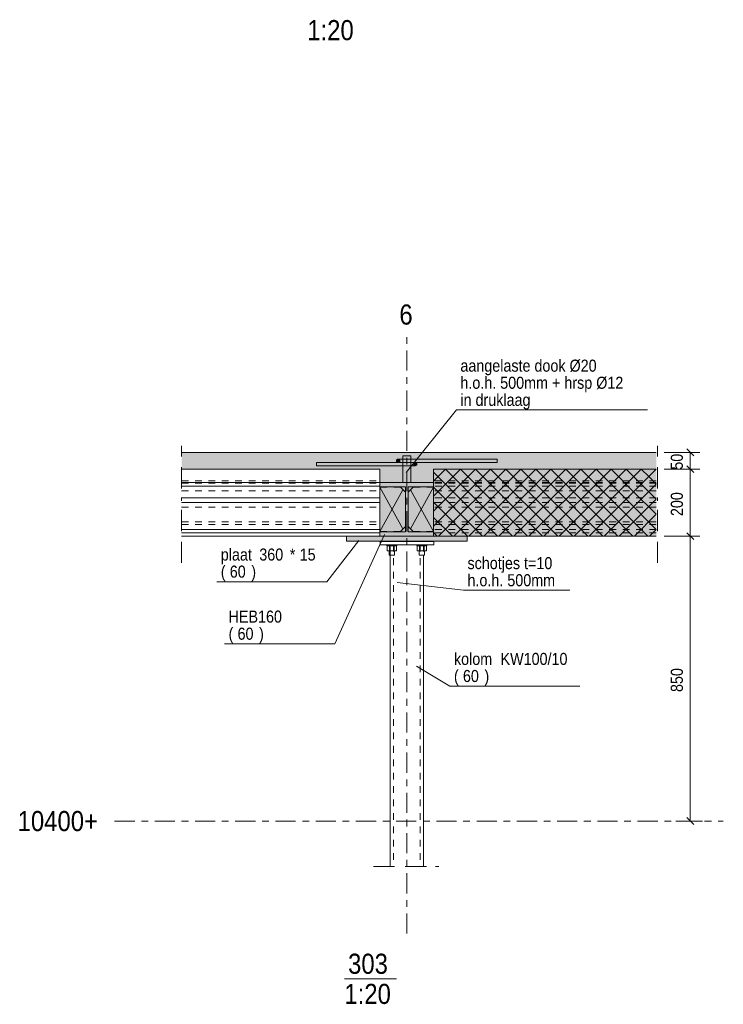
# Model space of a CAD drawing. Header units: millimetres. Extents: x -931 to -90, y -1396 to -802.
# Tile 25 of 29: x -399 to -294, y -1095 to -948. Entities that reach past the tile are written whole.
import ezdxf

# ---------------------------------------------------------------- set-up
doc = ezdxf.new("R2010")
doc.units = ezdxf.units.MM
for name, pattern in [('XKITLINE00', [0]), ('XKITLINE01', [4, 1, -1, 1, -1]), ('XKITLINE03', [6, 3, -1, 1, -1])]:
    doc.linetypes.add(name, pattern=pattern)
for name, color, linetype, lineweight in [('Bout', 3, 'Continuous', 0), ('Grafisch object', 3, 'Continuous', 0), ('Offset', 4, 'Continuous', 0), ('Onderdeel', 2, 'Continuous', 0), ('Onderdeel label', 2, 'Continuous', 0), ('Overige objecten', 7, 'Continuous', 0), ('Stramien', 4, 'Continuous', 0), ('Tekst', 7, 'Continuous', 0), ('Wapeningsstaaf', 6, 'Continuous', 0)]:
    doc.layers.add(name, color=color, linetype=linetype, lineweight=lineweight)
doc.styles.add('ARIAL', font='arial.ttf')

msp = doc.modelspace()

# ---------------------------------------------------------------- hatches: boundary and pattern name
at = {"layer": 'Onderdeel'}
for points in [[(-345.15, -1014.81), (-374.72, -1014.81), (-374.72, -1012.31), (-345.15, -1012.31)], [(-345.15, -1024.81), (-345.15, -1012.31), (-337.15, -1012.31), (-337.15, -1024.81)], [(-337.15, -1012.31), (-303.94, -1012.31), (-303.94, -1014.81), (-337.15, -1014.81)], [(-337.15, -1014.81), (-303.94, -1014.81), (-303.94, -1024.81), (-337.15, -1024.81)], [(-345.14, -1017.46), (-345.14, -1016.81), (-337.14, -1016.81), (-337.14, -1017.46), (-340.94, -1017.46), (-340.94, -1024.16), (-337.14, -1024.16), (-337.14, -1024.81), (-345.14, -1024.81), (-345.14, -1024.16), (-341.34, -1024.16), (-341.34, -1017.46)], [(-350.14, -1025.56), (-350.14, -1024.81), (-332.14, -1024.81), (-332.14, -1025.56)]]:
    msp.add_hatch(color=256, dxfattribs=at).paths.add_polyline_path(points, flags=17)
at = {"layer": 'Wapeningsstaaf'}
for points in [[(-342.25, -1013.38), (-342.19, -1013.46), (-342.17, -1013.56), (-342.19, -1013.65), (-342.25, -1013.73), (-342.33, -1013.79), (-342.42, -1013.81), (-342.52, -1013.79), (-342.6, -1013.73), (-342.66, -1013.65), (-342.67, -1013.56), (-342.66, -1013.46), (-342.6, -1013.38), (-342.52, -1013.32), (-342.42, -1013.31), (-342.33, -1013.32)], [(-339.71, -1013.88), (-339.65, -1013.96), (-339.63, -1014.06), (-339.65, -1014.15), (-339.71, -1014.23), (-339.79, -1014.29), (-339.88, -1014.31), (-339.98, -1014.29), (-340.06, -1014.23), (-340.11, -1014.15), (-340.13, -1014.06), (-340.11, -1013.96), (-340.06, -1013.88), (-339.98, -1013.82), (-339.88, -1013.81), (-339.79, -1013.82)]]:
    msp.add_hatch(color=256, dxfattribs=at).paths.add_polyline_path(points, flags=17)

# ---------------------------------------------------------------- linework, layer by layer
at = {"layer": 'Bout', "linetype": 'XKITLINE00', "lineweight": 0}
for p, q in [((-344.13, -1026.26), (-344.13, -1026.11)), ((-344.13, -1026.26), (-342.63, -1026.26)), ((-344.08, -1027), (-344.08, -1026.26)), ((-343.78, -1025.61), (-343.78, -1025.56)), ((-343.73, -1027), (-343.73, -1026.26)), ((-343.04, -1027), (-343.04, -1026.26)), ((-342.98, -1025.61), (-342.98, -1025.56)), ((-342.98, -1025.61), (-342.98, -1025.56)), ((-342.69, -1027), (-342.69, -1026.26)), ((-342.63, -1026.26), (-342.63, -1026.11)), ((-339.63, -1026.26), (-339.63, -1026.11)), ((-338.13, -1026.26), (-339.63, -1026.26)), ((-339.58, -1027), (-339.58, -1026.26)), ((-339.28, -1025.61), (-339.28, -1025.56)), ((-339.23, -1027), (-339.23, -1026.26)), ((-338.54, -1027), (-338.54, -1026.26)), ((-338.48, -1025.61), (-338.48, -1025.56)), ((-338.48, -1025.61), (-338.48, -1025.56)), ((-338.19, -1027), (-338.19, -1026.26)), ((-338.19, -1027), (-338.19, -1026.26)), ((-338.13, -1026.26), (-338.13, -1026.11)), ((-338.13, -1026.26), (-338.13, -1026.11)), ((-344.08, -1027), (-342.69, -1027)), ((-343.78, -1027.66), (-343.78, -1027)), ((-343.78, -1027.66), (-342.98, -1027.66)), ((-342.98, -1027.66), (-342.98, -1027)), ((-338.19, -1027), (-339.58, -1027)), ((-339.28, -1027.66), (-339.28, -1027)), ((-338.48, -1027.66), (-339.28, -1027.66)), ((-338.48, -1027.66), (-338.48, -1027)), ((-338.48, -1027.66), (-338.48, -1027))]:
    msp.add_line(p, q, dxfattribs=at)
at = {"layer": 'Grafisch object', "linetype": 'XKITLINE00', "lineweight": 0}
for p, q in [((-374.72, -1012.93), (-374.72, -1011.31)), ((-303.74, -1012.93), (-303.74, -1011.31)), ((-374.72, -1017.69), (-374.72, -1014.52)), ((-303.74, -1017.69), (-303.74, -1014.52)), ((-345.14, -1017.51), (-341.72, -1023.73)), ((-341.72, -1017.88), (-345.14, -1024.11)), ((-337.14, -1017.51), (-340.57, -1023.73)), ((-340.57, -1017.88), (-337.14, -1024.11)), ((-374.72, -1019.53), (-374.72, -1019.03)), ((-303.74, -1019.53), (-303.74, -1019.03)), ((-374.72, -1024.04), (-374.72, -1020.87)), ((-303.74, -1024.04), (-303.74, -1020.87)), ((-374.72, -1028.81), (-374.72, -1025.63)), ((-303.74, -1028.81), (-303.74, -1025.63)), ((-346.13, -1074.1), (-342.96, -1074.1)), ((-341.37, -1074.1), (-338.2, -1074.1)), ((-336.86, -1074.1), (-336.36, -1074.1))]:
    msp.add_line(p, q, dxfattribs=at)
at = {"layer": 'Offset', "linetype": 'XKITLINE00', "lineweight": 0}
for p, q in [((-299.37, -1011.8), (-298.35, -1012.81)), ((-302.74, -1012.31), (-297.42, -1012.31)), ((-298.86, -1014.81), (-298.86, -1012.31)), ((-302.74, -1014.81), (-297.42, -1014.81)), ((-302.74, -1014.81), (-297.42, -1014.81)), ((-299.37, -1014.3), (-298.35, -1015.31)), ((-299.37, -1014.3), (-298.35, -1015.31)), ((-298.86, -1024.81), (-298.86, -1014.81)), ((-302.74, -1024.81), (-297.42, -1024.81)), ((-302.74, -1024.81), (-297.42, -1024.81)), ((-299.37, -1024.3), (-298.35, -1025.31)), ((-299.37, -1024.3), (-298.35, -1025.31)), ((-298.86, -1067.31), (-298.86, -1024.81)), ((-301.02, -1067.31), (-297.06, -1067.31)), ((-299.37, -1066.8), (-298.35, -1067.81))]:
    msp.add_line(p, q, dxfattribs=at)
at = {"layer": 'Offset'}
for p in [(-298.86, -1012.31), (-298.86, -1014.81), (-298.86, -1014.81), (-298.86, -1024.81), (-298.86, -1024.81), (-298.86, -1067.31)]:
    msp.add_point(p, dxfattribs=at)
at = {"layer": 'Onderdeel', "linetype": 'XKITLINE00', "lineweight": 0}
for p, q in [((-374.72, -1012.31), (-345.15, -1012.31)), ((-345.15, -1012.31), (-337.15, -1012.31)), ((-337.15, -1012.31), (-303.94, -1012.31)), ((-374.72, -1014.81), (-345.15, -1014.81)), ((-345.15, -1024.81), (-345.15, -1014.81)), ((-337.15, -1023.32), (-328.64, -1014.81)), ((-337.15, -1021.07), (-330.88, -1014.81)), ((-337.15, -1018.83), (-333.13, -1014.81)), ((-337.15, -1016.58), (-335.37, -1014.81)), ((-337.15, -1014.81), (-337.15, -1014.81)), ((-337.15, -1024.81), (-337.15, -1014.81)), ((-337.15, -1014.81), (-303.94, -1014.81)), ((-337.15, -1024.81), (-337.15, -1014.81)), ((-303.94, -1014.81), (-337.15, -1014.81)), ((-336.39, -1024.81), (-326.39, -1014.81)), ((-325.37, -1024.81), (-335.37, -1014.81)), ((-334.15, -1024.81), (-324.15, -1014.81)), ((-323.13, -1024.81), (-333.13, -1014.81)), ((-331.9, -1024.81), (-321.9, -1014.81)), ((-320.88, -1024.81), (-330.88, -1014.81)), ((-329.66, -1024.81), (-319.66, -1014.81)), ((-318.64, -1024.81), (-328.64, -1014.81)), ((-327.41, -1024.81), (-317.41, -1014.81)), ((-316.39, -1024.81), (-326.39, -1014.81)), ((-325.17, -1024.81), (-315.17, -1014.81)), ((-314.15, -1024.81), (-324.15, -1014.81)), ((-322.92, -1024.81), (-312.92, -1014.81)), ((-312.92, -1023.79), (-321.9, -1014.81)), ((-320.68, -1024.81), (-310.68, -1014.81)), ((-311.8, -1022.66), (-319.66, -1014.81)), ((-318.43, -1024.81), (-308.43, -1014.81)), ((-310.68, -1021.54), (-317.41, -1014.81)), ((-316.18, -1024.81), (-306.18, -1014.81)), ((-309.55, -1020.42), (-315.17, -1014.81)), ((-313.94, -1024.81), (-303.94, -1014.81)), ((-308.43, -1019.3), (-312.92, -1014.81)), ((-307.31, -1018.17), (-310.68, -1014.81)), ((-306.18, -1017.05), (-308.43, -1014.81)), ((-305.06, -1015.93), (-306.18, -1014.81)), ((-303.94, -1014.81), (-303.94, -1014.81)), ((-303.94, -1014.81), (-303.94, -1014.81)), ((-303.94, -1014.81), (-303.94, -1014.81)), ((-327.62, -1024.81), (-337.15, -1015.27)), ((-303.94, -1017.05), (-305.06, -1015.93)), ((-374.72, -1016.81), (-345.15, -1016.81)), ((-374.72, -1017.34), (-345.15, -1017.34)), ((-337.14, -1016.81), (-345.14, -1016.81)), ((-345.14, -1017.46), (-345.14, -1016.81)), ((-341.34, -1017.46), (-345.14, -1017.46)), ((-341.34, -1024.16), (-341.34, -1017.46)), ((-337.14, -1017.46), (-340.94, -1017.46)), ((-340.94, -1017.46), (-340.94, -1024.16)), ((-337.15, -1017.51), (-337.15, -1017.51)), ((-329.86, -1024.81), (-337.15, -1017.52)), ((-337.14, -1016.81), (-337.14, -1017.46)), ((-311.69, -1024.81), (-303.94, -1017.05)), ((-303.94, -1019.3), (-306.18, -1017.05)), ((-374.72, -1019.07), (-345.15, -1019.07)), ((-309.45, -1024.81), (-303.94, -1019.3)), ((-303.94, -1023.79), (-308.43, -1019.3)), ((-303.94, -1021.54), (-307.31, -1018.17)), ((-374.72, -1019.78), (-345.15, -1019.78)), ((-332.11, -1024.81), (-337.15, -1019.76)), ((-305.17, -1024.81), (-309.55, -1020.42)), ((-334.35, -1024.81), (-337.15, -1022.01)), ((-307.41, -1024.81), (-310.68, -1021.54)), ((-307.2, -1024.81), (-303.94, -1021.54)), ((-374.72, -1023.81), (-345.15, -1023.81)), ((-311.9, -1024.81), (-312.92, -1023.79)), ((-309.66, -1024.81), (-311.8, -1022.66)), ((-304.96, -1024.81), (-303.94, -1023.79)), ((-374.72, -1024.31), (-345.15, -1024.31)), ((-374.72, -1024.81), (-350.14, -1024.81)), ((-332.14, -1024.81), (-350.14, -1024.81)), ((-350.14, -1025.56), (-350.14, -1024.81)), ((-337.15, -1024.81), (-345.15, -1024.81)), ((-345.14, -1024.81), (-345.14, -1024.16)), ((-345.14, -1024.16), (-341.34, -1024.16)), ((-337.14, -1024.81), (-345.14, -1024.81)), ((-337.14, -1024.16), (-340.94, -1024.16)), ((-337.15, -1024.11), (-337.15, -1024.11)), ((-336.6, -1024.81), (-337.15, -1024.25)), ((-303.94, -1024.81), (-337.15, -1024.81)), ((-337.14, -1024.16), (-337.14, -1024.81)), ((-332.14, -1024.81), (-332.14, -1025.56)), ((-332.14, -1025.56), (-350.14, -1025.56)), ((-345.13, -1026.11), (-345.13, -1025.61)), ((-337.13, -1025.61), (-345.13, -1025.61)), ((-337.13, -1026.11), (-345.13, -1026.11)), ((-337.13, -1026.11), (-337.13, -1025.61)), ((-337.13, -1026.11), (-337.13, -1025.61)), ((-332.14, -1025.56), (-332.14, -1025.56)), ((-343.63, -1027.66), (-343.63, -1074.1)), ((-338.63, -1027.66), (-338.63, -1074.1))]:
    msp.add_line(p, q, dxfattribs=at)
at = {"layer": 'Onderdeel', "linetype": 'XKITLINE01', "lineweight": 0}
for p, q in [((-374.72, -1014.81), (-345.14, -1014.81)), ((-345.15, -1014.81), (-345.15, -1014.81)), ((-345.15, -1014.81), (-345.15, -1014.81)), ((-345.14, -1016.81), (-345.14, -1014.81)), ((-345.14, -1014.81), (-345.14, -1014.81)), ((-345.14, -1014.81), (-345.14, -1016.81)), ((-337.15, -1014.81), (-337.15, -1014.81)), ((-337.15, -1014.81), (-337.15, -1024.81)), ((-337.15, -1016.81), (-337.15, -1014.81)), ((-337.15, -1014.81), (-337.14, -1014.81)), ((-337.15, -1014.81), (-303.94, -1014.81)), ((-337.14, -1014.81), (-337.14, -1016.81)), ((-374.72, -1016.56), (-345.14, -1016.56)), ((-374.72, -1016.89), (-345.14, -1016.89)), ((-345.15, -1016.81), (-345.14, -1016.81)), ((-345.15, -1016.81), (-345.14, -1016.81)), ((-345.15, -1017.34), (-345.14, -1017.34)), ((-345.15, -1017.34), (-345.14, -1017.34)), ((-345.14, -1016.89), (-345.14, -1016.56)), ((-345.14, -1016.56), (-345.14, -1016.89)), ((-345.14, -1016.89), (-345.14, -1016.56)), ((-345.14, -1016.56), (-345.14, -1016.89)), ((-345.14, -1016.89), (-345.14, -1016.56)), ((-345.14, -1016.56), (-345.14, -1016.89)), ((-345.14, -1016.89), (-345.14, -1016.56)), ((-345.14, -1016.56), (-345.14, -1016.89)), ((-345.14, -1016.89), (-345.14, -1016.56)), ((-345.14, -1016.56), (-345.14, -1016.89)), ((-345.14, -1016.89), (-345.14, -1016.56)), ((-345.14, -1016.56), (-345.14, -1016.89)), ((-345.14, -1016.89), (-345.14, -1016.56)), ((-345.14, -1016.56), (-345.14, -1016.89)), ((-345.14, -1017.34), (-345.14, -1016.81)), ((-345.14, -1016.81), (-345.14, -1017.34)), ((-345.14, -1018.04), (-345.14, -1016.89)), ((-345.14, -1016.89), (-345.14, -1018.04)), ((-345.14, -1018.04), (-345.14, -1016.89)), ((-345.14, -1016.89), (-345.14, -1018.04)), ((-345.14, -1018.04), (-345.14, -1016.89)), ((-345.14, -1016.89), (-345.14, -1018.04)), ((-345.14, -1018.04), (-345.14, -1016.89)), ((-345.14, -1016.89), (-345.14, -1018.04)), ((-345.14, -1018.04), (-345.14, -1016.89)), ((-345.14, -1016.89), (-345.14, -1018.04)), ((-345.14, -1018.04), (-345.14, -1016.89)), ((-345.14, -1016.89), (-345.14, -1018.04)), ((-345.14, -1018.04), (-345.14, -1016.89)), ((-345.14, -1016.89), (-345.14, -1018.04)), ((-345.14, -1019.07), (-345.14, -1017.34)), ((-345.14, -1017.34), (-345.14, -1019.07)), ((-342.09, -1017.51), (-345.14, -1017.51)), ((-345.14, -1017.51), (-345.14, -1024.11)), ((-345.14, -1024.11), (-345.14, -1017.51)), ((-342.09, -1017.51), (-345.14, -1017.51)), ((-345.14, -1017.51), (-345.14, -1024.11)), ((-345.14, -1024.11), (-345.14, -1017.51)), ((-341.34, -1018.26), (-342.09, -1017.51)), ((-341.34, -1018.26), (-342.09, -1017.51)), ((-341.34, -1018.26), (-342.09, -1017.51)), ((-341.34, -1018.26), (-342.09, -1017.51)), ((-341.34, -1017.46), (-341.34, -1017.46)), ((-340.19, -1017.51), (-340.94, -1018.26)), ((-340.94, -1018.26), (-340.19, -1017.51)), ((-340.19, -1017.51), (-340.94, -1018.26)), ((-340.94, -1018.26), (-340.19, -1017.51)), ((-337.14, -1017.51), (-340.19, -1017.51)), ((-337.14, -1017.51), (-340.19, -1017.51)), ((-303.94, -1016.56), (-337.15, -1016.56)), ((-337.15, -1016.89), (-337.15, -1016.56)), ((-337.15, -1016.56), (-337.15, -1016.89)), ((-337.15, -1016.89), (-337.15, -1016.56)), ((-337.15, -1016.56), (-337.15, -1016.89)), ((-337.15, -1016.89), (-337.15, -1016.56)), ((-337.15, -1016.56), (-337.15, -1016.89)), ((-337.15, -1016.89), (-337.15, -1016.56)), ((-337.15, -1016.56), (-337.15, -1016.89)), ((-337.15, -1016.89), (-337.15, -1016.56)), ((-337.15, -1016.56), (-337.15, -1016.89)), ((-337.15, -1017.34), (-337.15, -1016.81)), ((-303.94, -1016.81), (-337.15, -1016.81)), ((-303.94, -1016.89), (-337.15, -1016.89)), ((-337.15, -1018.04), (-337.15, -1016.89)), ((-337.15, -1016.89), (-337.15, -1018.04)), ((-337.15, -1018.04), (-337.15, -1016.89)), ((-337.15, -1016.89), (-337.15, -1018.04)), ((-337.15, -1018.04), (-337.15, -1016.89)), ((-337.15, -1016.89), (-337.15, -1018.04)), ((-337.15, -1018.04), (-337.15, -1016.89)), ((-337.15, -1016.89), (-337.15, -1018.04)), ((-337.15, -1018.04), (-337.15, -1016.89)), ((-337.15, -1016.89), (-337.15, -1018.04)), ((-303.94, -1016.56), (-337.14, -1016.56)), ((-337.14, -1016.89), (-337.14, -1016.56)), ((-337.14, -1016.56), (-337.14, -1016.89)), ((-337.14, -1016.89), (-337.14, -1016.56)), ((-337.14, -1016.56), (-337.14, -1016.89)), ((-337.14, -1016.89), (-337.14, -1016.56)), ((-337.14, -1016.56), (-337.14, -1016.89)), ((-337.14, -1016.89), (-337.14, -1016.56)), ((-337.14, -1016.56), (-337.14, -1016.89)), ((-337.14, -1016.89), (-337.14, -1016.56)), ((-337.14, -1016.56), (-337.14, -1016.89)), ((-337.14, -1016.89), (-337.14, -1016.56)), ((-337.14, -1016.56), (-337.14, -1016.89)), ((-337.14, -1016.89), (-337.14, -1016.56)), ((-337.14, -1016.56), (-337.14, -1016.89)), ((-337.14, -1016.81), (-337.14, -1016.81)), ((-337.14, -1016.81), (-337.14, -1017.34)), ((-303.94, -1016.89), (-337.14, -1016.89)), ((-337.14, -1018.04), (-337.14, -1016.89)), ((-337.14, -1016.89), (-337.14, -1018.04)), ((-337.14, -1018.04), (-337.14, -1016.89)), ((-337.14, -1016.89), (-337.14, -1018.04)), ((-337.14, -1018.04), (-337.14, -1016.89)), ((-337.14, -1016.89), (-337.14, -1018.04)), ((-337.14, -1018.04), (-337.14, -1016.89)), ((-337.14, -1016.89), (-337.14, -1018.04)), ((-337.14, -1018.04), (-337.14, -1016.89)), ((-337.14, -1016.89), (-337.14, -1018.04)), ((-337.14, -1018.04), (-337.14, -1016.89)), ((-337.14, -1016.89), (-337.14, -1018.04)), ((-337.14, -1018.04), (-337.14, -1016.89)), ((-337.14, -1016.89), (-337.14, -1018.04)), ((-303.94, -1017.34), (-337.15, -1017.34)), ((-337.15, -1019.07), (-337.15, -1017.34)), ((-337.14, -1017.34), (-337.14, -1019.07)), ((-337.14, -1017.46), (-337.14, -1017.46)), ((-337.14, -1017.51), (-337.14, -1024.11)), ((-337.14, -1024.11), (-337.14, -1017.51)), ((-337.14, -1024.11), (-337.14, -1017.51)), ((-337.14, -1024.11), (-337.14, -1017.51)), ((-374.72, -1018.04), (-345.14, -1018.04)), ((-345.15, -1019.07), (-345.14, -1019.07)), ((-345.15, -1019.07), (-345.14, -1019.07)), ((-345.14, -1020.46), (-345.14, -1018.04)), ((-345.14, -1018.04), (-345.14, -1020.46)), ((-345.14, -1020.46), (-345.14, -1018.04)), ((-345.14, -1018.04), (-345.14, -1020.46)), ((-345.14, -1020.46), (-345.14, -1018.04)), ((-345.14, -1018.04), (-345.14, -1020.46)), ((-345.14, -1020.46), (-345.14, -1018.04)), ((-345.14, -1018.04), (-345.14, -1020.46)), ((-345.14, -1020.46), (-345.14, -1018.04)), ((-345.14, -1018.04), (-345.14, -1020.46)), ((-345.14, -1020.46), (-345.14, -1018.04)), ((-345.14, -1018.04), (-345.14, -1020.46)), ((-345.14, -1020.46), (-345.14, -1018.04)), ((-345.14, -1018.04), (-345.14, -1020.46)), ((-345.14, -1019.78), (-345.14, -1019.07)), ((-345.14, -1019.07), (-345.14, -1019.78)), ((-341.34, -1023.36), (-341.34, -1018.26)), ((-341.34, -1018.26), (-341.34, -1018.26)), ((-341.34, -1018.26), (-341.34, -1023.36)), ((-341.34, -1023.36), (-341.34, -1018.26)), ((-341.34, -1018.26), (-341.34, -1018.26)), ((-341.34, -1018.26), (-341.34, -1023.36)), ((-340.94, -1018.26), (-340.94, -1023.36)), ((-340.94, -1018.26), (-340.94, -1018.26)), ((-340.94, -1023.36), (-340.94, -1018.26)), ((-340.94, -1018.26), (-340.94, -1023.36)), ((-340.94, -1018.26), (-340.94, -1018.26)), ((-340.94, -1023.36), (-340.94, -1018.26)), ((-303.94, -1018.04), (-337.15, -1018.04)), ((-337.15, -1020.46), (-337.15, -1018.04)), ((-337.15, -1018.04), (-337.15, -1020.46)), ((-337.15, -1020.46), (-337.15, -1018.04)), ((-337.15, -1018.04), (-337.15, -1020.46)), ((-337.15, -1020.46), (-337.15, -1018.04)), ((-337.15, -1018.04), (-337.15, -1020.46)), ((-337.15, -1020.46), (-337.15, -1018.04)), ((-337.15, -1018.04), (-337.15, -1020.46)), ((-337.15, -1020.46), (-337.15, -1018.04)), ((-337.15, -1018.04), (-337.15, -1020.46)), ((-337.15, -1019.78), (-337.15, -1019.07)), ((-303.94, -1018.04), (-337.14, -1018.04)), ((-337.14, -1020.46), (-337.14, -1018.04)), ((-337.14, -1018.04), (-337.14, -1020.46)), ((-337.14, -1020.46), (-337.14, -1018.04)), ((-337.14, -1018.04), (-337.14, -1020.46)), ((-337.14, -1020.46), (-337.14, -1018.04)), ((-337.14, -1018.04), (-337.14, -1020.46)), ((-337.14, -1020.46), (-337.14, -1018.04)), ((-337.14, -1018.04), (-337.14, -1020.46)), ((-337.14, -1020.46), (-337.14, -1018.04)), ((-337.14, -1018.04), (-337.14, -1020.46)), ((-337.14, -1020.46), (-337.14, -1018.04)), ((-337.14, -1018.04), (-337.14, -1020.46)), ((-337.14, -1020.46), (-337.14, -1018.04)), ((-337.14, -1018.04), (-337.14, -1020.46)), ((-337.14, -1019.07), (-337.14, -1019.78)), ((-303.94, -1019.07), (-337.15, -1019.07)), ((-374.72, -1020.46), (-345.14, -1020.46)), ((-345.15, -1019.78), (-345.14, -1019.78)), ((-345.15, -1019.78), (-345.14, -1019.78)), ((-345.14, -1019.78), (-345.14, -1023.81)), ((-345.14, -1023.81), (-345.14, -1019.78)), ((-345.14, -1022.67), (-345.14, -1020.46)), ((-345.14, -1020.46), (-345.14, -1022.67)), ((-345.14, -1022.67), (-345.14, -1020.46)), ((-345.14, -1020.46), (-345.14, -1022.67)), ((-345.14, -1022.67), (-345.14, -1020.46)), ((-345.14, -1020.46), (-345.14, -1022.67)), ((-345.14, -1022.67), (-345.14, -1020.46)), ((-345.14, -1020.46), (-345.14, -1022.67)), ((-345.14, -1022.67), (-345.14, -1020.46)), ((-345.14, -1020.46), (-345.14, -1022.67)), ((-345.14, -1022.67), (-345.14, -1020.46)), ((-345.14, -1020.46), (-345.14, -1022.67)), ((-345.14, -1022.67), (-345.14, -1020.46)), ((-345.14, -1020.46), (-345.14, -1022.67)), ((-337.15, -1023.81), (-337.15, -1019.78)), ((-303.94, -1019.78), (-337.15, -1019.78)), ((-303.94, -1020.46), (-337.15, -1020.46)), ((-337.15, -1022.67), (-337.15, -1020.46)), ((-337.15, -1020.46), (-337.15, -1022.67)), ((-337.15, -1022.67), (-337.15, -1020.46)), ((-337.15, -1020.46), (-337.15, -1022.67)), ((-337.15, -1022.67), (-337.15, -1020.46)), ((-337.15, -1020.46), (-337.15, -1022.67)), ((-337.15, -1022.67), (-337.15, -1020.46)), ((-337.15, -1020.46), (-337.15, -1022.67)), ((-337.15, -1022.67), (-337.15, -1020.46)), ((-337.15, -1020.46), (-337.15, -1022.67)), ((-337.14, -1019.78), (-337.14, -1023.81)), ((-303.94, -1020.46), (-337.14, -1020.46)), ((-337.14, -1022.67), (-337.14, -1020.46)), ((-337.14, -1020.46), (-337.14, -1022.67)), ((-337.14, -1022.67), (-337.14, -1020.46)), ((-337.14, -1020.46), (-337.14, -1022.67)), ((-337.14, -1022.67), (-337.14, -1020.46)), ((-337.14, -1020.46), (-337.14, -1022.67)), ((-337.14, -1022.67), (-337.14, -1020.46)), ((-337.14, -1020.46), (-337.14, -1022.67)), ((-337.14, -1022.67), (-337.14, -1020.46)), ((-337.14, -1020.46), (-337.14, -1022.67)), ((-337.14, -1022.67), (-337.14, -1020.46)), ((-337.14, -1020.46), (-337.14, -1022.67)), ((-337.14, -1022.67), (-337.14, -1020.46)), ((-337.14, -1020.46), (-337.14, -1022.67)), ((-374.72, -1022.67), (-345.14, -1022.67)), ((-374.72, -1023.06), (-345.14, -1023.06)), ((-345.14, -1023.81), (-345.15, -1023.81)), ((-345.15, -1023.81), (-345.14, -1023.81)), ((-345.15, -1023.81), (-345.14, -1023.81)), ((-345.14, -1023.06), (-345.14, -1022.67)), ((-345.14, -1022.67), (-345.14, -1023.06)), ((-345.14, -1023.06), (-345.14, -1022.67)), ((-345.14, -1022.67), (-345.14, -1023.06)), ((-345.14, -1023.06), (-345.14, -1022.67)), ((-345.14, -1022.67), (-345.14, -1023.06)), ((-345.14, -1023.06), (-345.14, -1022.67)), ((-345.14, -1022.67), (-345.14, -1023.06)), ((-345.14, -1023.06), (-345.14, -1022.67)), ((-345.14, -1022.67), (-345.14, -1023.06)), ((-345.14, -1023.06), (-345.14, -1022.67)), ((-345.14, -1022.67), (-345.14, -1023.06)), ((-345.14, -1023.06), (-345.14, -1022.67)), ((-345.14, -1022.67), (-345.14, -1023.06)), ((-345.14, -1023.81), (-345.14, -1023.81)), ((-345.14, -1023.81), (-345.14, -1024.31)), ((-345.14, -1024.31), (-345.14, -1023.81)), ((-345.14, -1023.81), (-345.14, -1023.81)), ((-342.09, -1024.11), (-341.34, -1023.36)), ((-341.34, -1023.36), (-342.09, -1024.11)), ((-342.09, -1024.11), (-341.34, -1023.36)), ((-341.34, -1023.36), (-342.09, -1024.11)), ((-341.34, -1023.36), (-341.34, -1023.36)), ((-341.34, -1023.36), (-341.34, -1023.36)), ((-340.19, -1024.11), (-340.94, -1023.36)), ((-340.94, -1023.36), (-340.94, -1023.36)), ((-340.94, -1023.36), (-340.19, -1024.11)), ((-340.94, -1023.36), (-340.19, -1024.11)), ((-340.94, -1023.36), (-340.94, -1023.36)), ((-340.94, -1023.36), (-340.19, -1024.11)), ((-303.94, -1022.67), (-337.15, -1022.67)), ((-337.15, -1022.67), (-337.15, -1023.06)), ((-337.15, -1023.06), (-337.15, -1022.67)), ((-337.15, -1022.67), (-337.15, -1023.06)), ((-337.15, -1023.06), (-337.15, -1022.67)), ((-337.15, -1022.67), (-337.15, -1023.06)), ((-337.15, -1023.06), (-337.15, -1022.67)), ((-337.15, -1022.67), (-337.15, -1023.06)), ((-337.15, -1023.06), (-337.15, -1022.67)), ((-337.15, -1022.67), (-337.15, -1023.06)), ((-337.15, -1023.06), (-337.15, -1022.67)), ((-303.94, -1023.06), (-337.15, -1023.06)), ((-337.15, -1024.31), (-337.15, -1023.81)), ((-337.15, -1023.81), (-337.15, -1023.81)), ((-303.94, -1023.81), (-337.15, -1023.81)), ((-303.94, -1022.67), (-337.14, -1022.67)), ((-337.14, -1022.67), (-337.14, -1023.06)), ((-337.14, -1023.06), (-337.14, -1022.67)), ((-337.14, -1022.67), (-337.14, -1023.06)), ((-337.14, -1023.06), (-337.14, -1022.67)), ((-337.14, -1022.67), (-337.14, -1023.06)), ((-337.14, -1023.06), (-337.14, -1022.67)), ((-337.14, -1022.67), (-337.14, -1023.06)), ((-337.14, -1023.06), (-337.14, -1022.67)), ((-337.14, -1022.67), (-337.14, -1023.06)), ((-337.14, -1023.06), (-337.14, -1022.67)), ((-337.14, -1022.67), (-337.14, -1023.06)), ((-337.14, -1023.06), (-337.14, -1022.67)), ((-337.14, -1022.67), (-337.14, -1023.06)), ((-337.14, -1023.06), (-337.14, -1022.67)), ((-303.94, -1023.06), (-337.14, -1023.06)), ((-337.14, -1023.81), (-337.14, -1023.81)), ((-337.14, -1023.81), (-337.14, -1024.31)), ((-350.14, -1024.81), (-345.14, -1024.81)), ((-345.14, -1024.31), (-345.15, -1024.31)), ((-345.15, -1024.31), (-345.14, -1024.31)), ((-345.14, -1024.11), (-342.09, -1024.11)), ((-345.14, -1024.11), (-342.09, -1024.11)), ((-345.14, -1024.16), (-345.14, -1024.16)), ((-345.14, -1024.31), (-345.14, -1024.81)), ((-345.14, -1024.81), (-345.14, -1024.31)), ((-345.14, -1024.81), (-345.14, -1024.81)), ((-341.34, -1024.16), (-341.34, -1024.16)), ((-340.94, -1024.16), (-340.94, -1024.16)), ((-337.14, -1024.11), (-340.19, -1024.11)), ((-340.19, -1024.11), (-337.14, -1024.11)), ((-337.15, -1024.81), (-337.15, -1024.31)), ((-303.94, -1024.31), (-337.15, -1024.31)), ((-337.15, -1024.81), (-337.15, -1024.81)), ((-337.15, -1024.81), (-337.15, -1024.81)), ((-337.14, -1024.81), (-337.15, -1024.81)), ((-303.94, -1024.81), (-337.15, -1024.81)), ((-337.14, -1024.16), (-337.14, -1024.16)), ((-337.14, -1024.31), (-337.14, -1024.81)), ((-337.14, -1024.81), (-337.14, -1024.81)), ((-332.14, -1024.81), (-332.14, -1024.81)), ((-345.13, -1026.11), (-345.13, -1025.61)), ((-338.63, -1026.11), (-343.63, -1026.11)), ((-343.63, -1026.11), (-343.63, -1027.66)), ((-343.63, -1074.1), (-343.63, -1026.11)), ((-343.13, -1026.11), (-343.13, -1074.1)), ((-343.13, -1026.11), (-343.13, -1074.1)), ((-339.13, -1026.11), (-339.13, -1074.1)), ((-339.13, -1026.11), (-339.13, -1074.1)), ((-338.63, -1026.11), (-338.63, -1074.1)), ((-338.63, -1026.11), (-338.63, -1027.66)), ((-337.13, -1025.61), (-337.13, -1025.61)), ((-337.13, -1025.61), (-337.13, -1025.61)), ((-337.13, -1026.11), (-337.13, -1026.11)), ((-337.13, -1026.11), (-337.13, -1026.11))]:
    msp.add_line(p, q, dxfattribs=at)
at = {"layer": 'Onderdeel label', "linetype": 'XKITLINE00', "lineweight": 0}
for p, q in [((-344.45, -1024.57), (-351.89, -1040.86)), ((-348.27, -1025.44), (-353.05, -1031.6)), ((-369.48, -1031.6), (-353.05, -1031.6)), ((-368.32, -1040.86), (-351.89, -1040.86)), ((-339.71, -1044.2), (-334.71, -1047.17)), ((-334.71, -1047.17), (-315.35, -1047.17))]:
    msp.add_line(p, q, dxfattribs=at)
at = {"layer": 'Overige objecten', "linetype": 'XKITLINE00', "lineweight": 0}
msp.add_line((-350.45, -1090.85), (-342.67, -1090.85), dxfattribs=at)
at = {"layer": 'Stramien', "linetype": 'XKITLINE03', "lineweight": 0}
for p, q in [((-341.14, -1084.1), (-341.14, -994.24)), ((-384.72, -1067.31), (-293.94, -1067.31))]:
    msp.add_line(p, q, dxfattribs=at)
at = {"layer": 'Tekst', "linetype": 'XKITLINE00', "lineweight": 0}
for p, q in [((-341.26, -1015.32), (-333.75, -1005.97)), ((-333.75, -1005.97), (-305.26, -1005.97)), ((-342.56, -1031.7), (-332.69, -1032.88)), ((-332.69, -1032.88), (-316.81, -1032.88))]:
    msp.add_line(p, q, dxfattribs=at)
at = {"layer": 'Wapeningsstaaf', "linetype": 'XKITLINE00', "lineweight": 0}
for p, q in [((-342.66, -1013.46), (-342.67, -1013.56)), ((-342.67, -1013.56), (-342.66, -1013.65)), ((-342.6, -1013.38), (-342.66, -1013.46)), ((-342.52, -1013.32), (-342.6, -1013.38)), ((-342.42, -1013.31), (-342.52, -1013.32)), ((-342.42, -1013.31), (-342.33, -1013.31)), ((-342.42, -1013.31), (-342.33, -1013.31)), ((-342.33, -1013.32), (-342.42, -1013.31)), ((-342.33, -1013.31), (-342.06, -1013.31)), ((-342.33, -1013.31), (-342.06, -1013.31)), ((-342.25, -1013.38), (-342.33, -1013.32)), ((-342.19, -1013.46), (-342.25, -1013.38)), ((-342.17, -1013.56), (-342.19, -1013.46)), ((-342.19, -1013.65), (-342.17, -1013.56)), ((-342.06, -1013.31), (-341.65, -1013.31)), ((-342.06, -1013.31), (-341.65, -1013.31)), ((-341.74, -1012.81), (-340.54, -1012.81)), ((-341.74, -1016.8), (-341.74, -1012.81)), ((-341.65, -1013.31), (-341.17, -1013.31)), ((-341.65, -1013.31), (-341.17, -1013.31)), ((-341.17, -1013.31), (-327.67, -1013.31)), ((-341.17, -1013.31), (-327.67, -1013.31)), ((-340.54, -1016.8), (-340.54, -1012.81)), ((-327.67, -1013.81), (-327.67, -1013.31)), ((-327.67, -1013.81), (-327.67, -1013.31)), ((-354.63, -1014.31), (-354.63, -1013.81)), ((-354.63, -1013.81), (-341.13, -1013.81)), ((-354.63, -1014.31), (-354.63, -1013.81)), ((-354.63, -1013.81), (-341.13, -1013.81)), ((-354.63, -1014.31), (-341.13, -1014.31)), ((-354.63, -1014.31), (-341.13, -1014.31)), ((-342.66, -1013.65), (-342.6, -1013.73)), ((-342.6, -1013.73), (-342.52, -1013.79)), ((-342.52, -1013.79), (-342.42, -1013.81)), ((-342.42, -1013.81), (-342.33, -1013.79)), ((-342.42, -1013.81), (-342.33, -1013.81)), ((-342.42, -1013.81), (-342.33, -1013.81)), ((-342.33, -1013.79), (-342.25, -1013.73)), ((-342.33, -1013.81), (-342.06, -1013.81)), ((-342.33, -1013.81), (-342.06, -1013.81)), ((-342.25, -1013.73), (-342.19, -1013.65)), ((-342.06, -1013.81), (-341.65, -1013.81)), ((-342.06, -1013.81), (-341.65, -1013.81)), ((-341.65, -1013.81), (-341.17, -1013.81)), ((-341.65, -1013.81), (-341.17, -1013.81)), ((-341.17, -1013.81), (-327.67, -1013.81)), ((-341.17, -1013.81), (-327.67, -1013.81)), ((-341.13, -1013.81), (-340.65, -1013.81)), ((-341.13, -1013.81), (-340.65, -1013.81)), ((-341.13, -1014.31), (-340.65, -1014.31)), ((-341.13, -1014.31), (-340.65, -1014.31)), ((-340.65, -1013.81), (-340.25, -1013.81)), ((-340.65, -1013.81), (-340.25, -1013.81)), ((-340.65, -1014.31), (-340.25, -1014.31)), ((-340.65, -1014.31), (-340.25, -1014.31)), ((-340.25, -1013.81), (-339.98, -1013.81)), ((-340.25, -1013.81), (-339.98, -1013.81)), ((-340.25, -1014.31), (-339.98, -1014.31)), ((-340.25, -1014.31), (-339.98, -1014.31)), ((-340.11, -1013.96), (-340.13, -1014.06)), ((-340.13, -1014.06), (-340.11, -1014.15)), ((-340.06, -1013.88), (-340.11, -1013.96)), ((-340.11, -1014.15), (-340.06, -1014.23)), ((-339.98, -1013.82), (-340.06, -1013.88)), ((-340.06, -1014.23), (-339.98, -1014.29)), ((-339.98, -1013.81), (-339.88, -1013.81)), ((-339.98, -1013.81), (-339.88, -1013.81)), ((-339.88, -1013.81), (-339.98, -1013.82)), ((-339.98, -1014.29), (-339.88, -1014.31)), ((-339.98, -1014.31), (-339.88, -1014.31)), ((-339.98, -1014.31), (-339.88, -1014.31)), ((-339.79, -1013.82), (-339.88, -1013.81)), ((-339.88, -1014.31), (-339.79, -1014.29)), ((-339.71, -1013.88), (-339.79, -1013.82)), ((-339.79, -1014.29), (-339.71, -1014.23)), ((-339.65, -1013.96), (-339.71, -1013.88)), ((-339.71, -1014.23), (-339.65, -1014.15)), ((-339.63, -1014.06), (-339.65, -1013.96)), ((-339.65, -1014.15), (-339.63, -1014.06)), ((-341.74, -1016.8), (-340.54, -1016.8))]:
    msp.add_line(p, q, dxfattribs=at)

# ---------------------------------------------------------------- texts
at = {"layer": 'Offset', "style": 'ARIAL', "width": 0.85}
for s, p in [('50', (-299.97, -1014.89)), ('200', (-299.97, -1021.81)), ('850', (-299.97, -1048.06))]:
    msp.add_text(s, height=1.8, rotation=90.0002, dxfattribs=at).set_placement(p)
at = {"layer": 'Onderdeel label', "style": 'ARIAL', "width": 0.85}
for s, p in [('plaat', (-368.88, -1028.45)), ('360', (-363.14, -1028.45)), ('*', (-358.59, -1028.45)), ('15', (-357.12, -1028.45)), ('(', (-368.88, -1031)), ('60', (-367.54, -1031)), (')', (-364.33, -1031)), ('HEB160', (-367.72, -1037.71)), ('(', (-367.72, -1040.26)), ('60', (-366.38, -1040.26)), (')', (-363.17, -1040.26)), ('kolom', (-334.11, -1044.02)), ('KW100/10', (-327.16, -1044.02)), ('(', (-334.11, -1046.57)), ('60', (-332.77, -1046.57)), (')', (-329.56, -1046.57))]:
    msp.add_text(s, height=1.8, dxfattribs=at).set_placement(p)
at = {"layer": 'Overige objecten', "style": 'ARIAL', "width": 0.85}
for s, p in [('1:20', (-355.99, -950.81)), ('303', (-349.9, -1090.1)), ('1:20', (-350.45, -1094.6))]:
    msp.add_text(s, height=3, dxfattribs=at).set_placement(p)
at = {"layer": 'Stramien', "style": 'ARIAL', "width": 0.85}
for s, p in [('6', (-342.25, -993.24)), ('10400+', (-399.18, -1068.81))]:
    msp.add_text(s, height=3, dxfattribs=at).set_placement(p)
at = {"layer": 'Tekst', "style": 'ARIAL', "width": 0.85}
for s, p in [('aangelaste dook Ø20', (-333.15, -1000.27)), ('h.o.h. 500mm + hrsp Ø12', (-333.15, -1002.82)), ('in druklaag', (-333.15, -1005.37)), ('schotjes t=10', (-332.09, -1029.73)), ('h.o.h. 500mm', (-332.09, -1032.28))]:
    msp.add_text(s, height=1.8, dxfattribs=at).set_placement(p)

doc.saveas('drawing.dxf')
